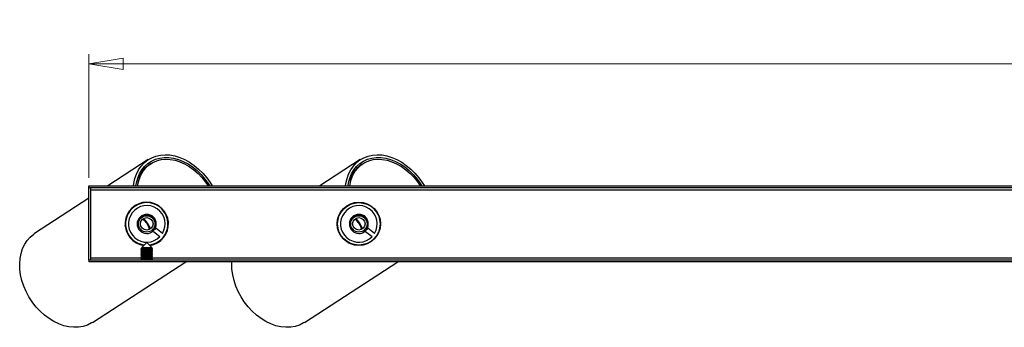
# Model space of a CAD drawing. Header units: millimetres. Extents: x 281 to 1105, y 472 to 665.
# Tile 2 of 8: x 386 to 488, y 633 to 665. Entities that reach past the tile are written whole.
import ezdxf

# ---------------------------------------------------------------- set-up
doc = ezdxf.new("R2010")
doc.units = ezdxf.units.MM
doc.styles.add('SLDTEXTSTYLE0', font='TXT', dxfattribs={"width": 0.75})
doc.dimstyles.new('SLDDIMSTYLE1', dxfattribs={"dimtxt": 3.5, "dimasz": 3.556, "dimexe": 0, "dimexo": 0.0625, "dimgap": 0.875, "dimtad": 1, "dimdec": 0, "dimlfac": 5, "dimrnd": 1e-09, "dimzin": 12, "dimdsep": 46, "dimtxsty": 'SLDTEXTSTYLE0', "dimblk1": 'CLOSED', "dimblk2": 'CLOSED', "dimsah": 1, "dimcen": 0.09, "dimadec": 0, "dimazin": 3, "dimtfac": 1, "dimtdec": 0, "dimtofl": 0, "dimtmove": 0, "dimatfit": 3, "dimldrblk": 'CLOSED', "dimfxl": 0, "dimfrac": 2, "dimtolj": 1, "dimtzin": 12, "dimarcsym": 0})

# ---------------------------------------------------------------- blocks, each defined once
blk = doc.blocks.new('_Closed')
at = {"color": 0, "linetype": 'ByBlock', "lineweight": -2}
for p, q in [((-1, 0.166667), (0, 0)), ((-1, 0.166667), (-1, -0.166667)), ((0, 0), (-1, -0.166667)), ((0, 0), (-1, 0))]:
    blk.add_line(p, q, dxfattribs=at)
blk = doc.blocks.new('_D_1')
at = {"color": 7, "linetype": 'Continuous', "lineweight": 0}
for p, q in [((393.11, 648.67), (393.11, 661.5)), ((992.93, 648.67), (992.93, 661.5)), ((393.11, 660.5), (992.93, 660.5))]:
    blk.add_line(p, q, dxfattribs=at)
at = {"color": 7, "linetype": 'Continuous', "lineweight": 18, "xscale": 3.556, "yscale": 3.556, "rotation": 180.0000000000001}
blk.add_blockref('_Closed', (393.11, 660.5, -43.02), dxfattribs=at)
at = {"color": 7, "linetype": 'Continuous', "lineweight": 18, "xscale": 3.556, "yscale": 3.556}
blk.add_blockref('_Closed', (992.93, 660.5, -43.02), dxfattribs=at)
at = {"color": 7, "linetype": 'Continuous', "lineweight": 18, "insert": (686.88, 665.02), "char_height": 3.5, "attachment_point": 1, "style": 'SLDTEXTSTYLE0'}
blk.add_mtext('2999', dxfattribs=at)

msp = doc.modelspace()

# ---------------------------------------------------------------- linework, layer by layer
at = {"color": 7, "linetype": 'Continuous', "lineweight": 25}
for p, q in [((399.26, 650.56), (395.06, 647.83)), ((421.26, 650.56), (417.06, 647.83)), ((398.84, 649.8), (398.92, 649.69)), ((399.39, 650.05), (399.29, 650.21)), ((399.54, 650.14), (399.31, 650)), ((420.84, 649.8), (420.92, 649.69)), ((421.39, 650.05), (421.29, 650.21)), ((421.54, 650.14), (421.31, 650)), ((393.11, 647.83), (693.02, 647.83)), ((393.11, 647.67), (393.11, 647.83)), ((393.11, 640.13), (393.11, 647.67)), ((393.11, 647.67), (693.02, 647.67)), ((393.31, 640.13), (393.31, 647.67)), ((393.11, 646.56), (387.48, 642.9)), ((397.92, 645.75), (397.91, 645.8)), ((398.13, 645.87), (398.12, 645.92)), ((398.27, 645.94), (398.26, 645.99)), ((399.64, 646.04), (399.7, 646.07)), ((399.95, 645.94), (400, 645.97)), ((400.13, 645.91), (400.19, 645.82)), ((400.18, 645.88), (400.24, 645.79)), ((419.92, 645.75), (419.91, 645.8)), ((420.13, 645.87), (420.12, 645.92)), ((420.27, 645.94), (420.26, 645.99)), ((421.64, 646.04), (421.7, 646.07)), ((421.95, 645.94), (422, 645.97)), ((422.13, 645.91), (422.19, 645.82)), ((422.18, 645.88), (422.24, 645.79)), ((398.31, 644.51), (398.32, 644.5)), ((398.66, 644.78), (398.65, 644.8)), ((420.31, 644.51), (420.32, 644.5)), ((420.66, 644.78), (420.65, 644.8)), ((396.89, 644.24), (396.94, 644.28)), ((400.04, 643.44), (399.94, 643.31)), ((400.73, 642.91), (400.04, 643.44)), ((401.33, 643.56), (401.28, 643.52)), ((401.29, 644.17), (401.35, 644.08)), ((401.3, 644.11), (401.36, 644.02)), ((401.36, 643.87), (401.31, 643.84)), ((418.89, 644.24), (418.94, 644.28)), ((422.04, 643.44), (421.94, 643.31)), ((422.73, 642.91), (422.04, 643.44)), ((423.33, 643.56), (423.28, 643.52)), ((423.29, 644.17), (423.35, 644.08)), ((423.3, 644.11), (423.36, 644.02)), ((423.36, 643.87), (423.31, 643.84)), ((399.8, 643.12), (400.48, 642.59)), ((421.8, 643.12), (422.48, 642.59)), ((398.62, 641.37), (398.51, 641.3)), ((398.58, 641.77), (398.52, 641.73)), ((399.11, 641.97), (398.56, 641.42)), ((398.56, 641.42), (398.62, 641.37)), ((399.66, 641.42), (398.56, 641.42)), ((399.6, 641.37), (398.62, 641.37)), ((399.66, 641.42), (399.11, 641.97)), ((399.6, 641.37), (399.66, 641.42)), ((399.71, 641.3), (399.6, 641.37)), ((400.36, 642.03), (400.32, 642.07)), ((400.56, 642.18), (400.51, 642.21)), ((400.67, 642.28), (400.63, 642.31)), ((420.58, 641.77), (420.52, 641.73)), ((422.36, 642.03), (422.32, 642.07)), ((422.56, 642.18), (422.51, 642.21)), ((422.67, 642.28), (422.63, 642.31)), ((398.51, 641.3), (398.51, 641.26)), ((399.71, 641.3), (398.51, 641.3)), ((398.51, 641.26), (398.62, 641.18)), ((399.71, 641.26), (398.51, 641.26)), ((398.62, 641.18), (398.51, 641.11)), ((398.51, 641.11), (398.51, 641.07)), ((399.71, 641.11), (398.51, 641.11)), ((398.51, 641.07), (398.62, 640.99)), ((399.71, 641.07), (398.51, 641.07)), ((398.62, 640.99), (398.51, 640.91)), ((398.51, 640.91), (398.51, 640.88)), ((399.71, 640.91), (398.51, 640.91)), ((398.51, 640.88), (398.62, 640.8)), ((399.71, 640.88), (398.51, 640.88)), ((398.62, 640.8), (398.51, 640.72)), ((398.51, 640.72), (398.51, 640.69)), ((399.71, 640.72), (398.51, 640.72)), ((398.51, 640.69), (398.62, 640.61)), ((399.71, 640.69), (398.51, 640.69)), ((398.62, 640.61), (398.51, 640.53)), ((398.51, 640.53), (398.51, 640.5)), ((399.71, 640.53), (398.51, 640.53)), ((398.51, 640.5), (398.62, 640.42)), ((399.71, 640.5), (398.51, 640.5)), ((398.62, 640.42), (398.51, 640.34)), ((398.51, 640.34), (398.51, 640.31)), ((399.71, 640.34), (398.51, 640.34)), ((399.6, 641.18), (398.62, 641.18)), ((399.6, 640.99), (398.62, 640.99)), ((399.6, 640.8), (398.62, 640.8)), ((399.6, 640.61), (398.62, 640.61)), ((399.6, 640.42), (398.62, 640.42)), ((399.6, 641.18), (399.71, 641.26)), ((399.71, 641.11), (399.6, 641.18)), ((399.6, 640.99), (399.71, 641.07)), ((399.71, 640.91), (399.6, 640.99)), ((399.6, 640.8), (399.71, 640.88)), ((399.71, 640.72), (399.6, 640.8)), ((399.6, 640.61), (399.71, 640.69)), ((399.71, 640.53), (399.6, 640.61)), ((399.6, 640.42), (399.71, 640.5)), ((399.71, 640.34), (399.6, 640.42)), ((399.71, 641.26), (399.71, 641.3)), ((399.71, 641.07), (399.71, 641.11)), ((399.71, 640.88), (399.71, 640.91)), ((399.71, 640.69), (399.71, 640.72)), ((399.71, 640.5), (399.71, 640.53)), ((399.71, 640.31), (399.71, 640.34)), ((693.02, 640.13), (393.11, 640.13)), ((393.11, 640.13), (393.11, 639.97)), ((693.02, 639.97), (393.11, 639.97)), ((393.48, 633.68), (403.16, 639.97)), ((398.51, 640.31), (398.62, 640.23)), ((399.71, 640.31), (398.51, 640.31)), ((398.62, 640.23), (398.51, 640.15)), ((398.51, 640.15), (398.51, 640.13)), ((399.71, 640.15), (398.51, 640.15)), ((399.6, 640.23), (398.62, 640.23)), ((399.6, 640.23), (399.71, 640.31)), ((399.71, 640.15), (399.6, 640.23)), ((399.71, 640.13), (399.71, 640.15)), ((415.48, 633.68), (425.16, 639.97))]:
    msp.add_line(p, q, dxfattribs=at)
at = {"color": 8, "linetype": 'Continuous', "lineweight": 25}
for p, q in [((393.31, 647.43), (693.02, 647.43)), ((393.31, 640.37), (398.55, 640.37)), ((399.67, 640.37), (604.55, 640.37))]:
    msp.add_line(p, q, dxfattribs=at)
at = {"color": 7, "linetype": 'Continuous', "lineweight": 25, "flags": 128}
for points in [[(397.73, 647.83), (397.77, 648.08), (397.88, 648.6), (398.04, 649.07), (398.27, 649.51), (398.54, 649.9), (398.86, 650.25), (399.22, 650.53), (399.62, 650.76), (400.06, 650.93), (400.52, 651.03), (401.01, 651.07), (401.51, 651.05), (402.02, 650.95), (402.53, 650.8), (403.05, 650.58), (403.55, 650.3), (404.03, 649.97), (404.49, 649.59), (404.93, 649.16), (405.33, 648.69), (405.69, 648.18), (405.9, 647.83)], [(397.99, 647.83), (398.04, 648.14), (398.17, 648.63), (398.35, 649.08), (398.59, 649.49), (398.88, 649.85), (399.21, 650.16), (399.59, 650.41), (400, 650.6), (400.45, 650.73), (400.91, 650.79), (401.4, 650.78), (401.9, 650.71), (402.4, 650.58), (402.9, 650.38), (403.4, 650.12), (403.87, 649.8), (404.33, 649.43), (404.75, 649.01), (405.15, 648.55), (405.5, 648.06), (405.64, 647.83)], [(398.17, 647.83), (398.2, 648.01), (398.32, 648.5), (398.5, 648.95), (398.74, 649.36), (399.02, 649.71), (399.36, 650.02), (399.73, 650.26), (400.15, 650.44), (400.59, 650.56), (401.06, 650.61), (401.54, 650.59), (402.04, 650.5), (402.54, 650.35), (403.03, 650.13), (403.52, 649.85), (403.98, 649.52), (404.43, 649.13), (404.83, 648.7), (405.21, 648.23), (405.47, 647.83)], [(419.73, 647.83), (419.77, 648.08), (419.88, 648.6), (420.04, 649.07), (420.27, 649.51), (420.54, 649.9), (420.86, 650.25), (421.22, 650.53), (421.62, 650.76), (422.06, 650.93), (422.52, 651.03), (423.01, 651.07), (423.51, 651.05), (424.02, 650.95), (424.53, 650.8), (425.05, 650.58), (425.55, 650.3), (426.03, 649.97), (426.49, 649.59), (426.93, 649.16), (427.33, 648.69), (427.69, 648.18), (427.9, 647.83)], [(419.99, 647.83), (420.04, 648.14), (420.17, 648.63), (420.35, 649.08), (420.59, 649.49), (420.88, 649.85), (421.21, 650.16), (421.59, 650.41), (422, 650.6), (422.45, 650.73), (422.91, 650.79), (423.4, 650.78), (423.9, 650.71), (424.4, 650.58), (424.9, 650.38), (425.4, 650.12), (425.87, 649.8), (426.33, 649.43), (426.75, 649.01), (427.15, 648.55), (427.5, 648.06), (427.64, 647.83)], [(420.17, 647.83), (420.2, 648.01), (420.32, 648.5), (420.5, 648.95), (420.74, 649.36), (421.02, 649.71), (421.36, 650.02), (421.73, 650.26), (422.15, 650.44), (422.59, 650.56), (423.06, 650.61), (423.54, 650.59), (424.04, 650.5), (424.54, 650.35), (425.03, 650.13), (425.52, 649.85), (425.98, 649.52), (426.43, 649.13), (426.83, 648.7), (427.21, 648.23), (427.47, 647.83)], [(399.85, 643.25), (399.93, 643.34), (400.09, 643.69), (400.09, 644.08), (399.95, 644.45), (399.68, 644.73), (399.32, 644.88), (398.93, 644.88), (398.56, 644.74), (398.29, 644.47), (398.13, 644.11), (398.13, 643.72), (398.27, 643.36), (398.54, 643.08), (398.9, 642.92), (398.9, 642.92)], [(399.2, 643.96), (398.96, 644.27), (398.78, 644.46)], [(421.85, 643.25), (421.93, 643.34), (422.09, 643.69), (422.09, 644.08), (421.95, 644.45), (421.68, 644.73), (421.32, 644.88), (420.93, 644.88), (420.56, 644.74), (420.29, 644.47), (420.13, 644.11), (420.13, 643.72), (420.27, 643.36), (420.54, 643.08), (420.9, 642.92), (420.9, 642.92)], [(421.2, 643.96), (420.96, 644.27), (420.78, 644.46)], [(396.93, 643.63), (396.92, 643.65), (396.86, 643.77)], [(399.49, 643.37), (399.38, 643.62), (399.2, 643.96)], [(418.93, 643.63), (418.92, 643.65), (418.86, 643.77)], [(421.49, 643.37), (421.38, 643.62), (421.2, 643.96)], [(393.48, 633.68), (393.38, 633.62), (392.96, 633.41), (392.51, 633.26), (392.04, 633.18), (391.54, 633.17), (391.03, 633.23), (390.51, 633.34), (389.99, 633.53), (389.47, 633.78), (388.98, 634.08), (388.5, 634.44), (388.04, 634.85), (387.62, 635.31), (387.23, 635.8), (386.89, 636.33), (386.6, 636.88), (386.35, 637.45), (386.16, 638.03), (386.03, 638.61), (385.95, 639.2), (385.93, 639.76), (385.97, 640.31), (386.07, 640.84), (386.23, 641.33), (386.45, 641.78), (386.71, 642.18), (387.03, 642.53), (387.39, 642.83), (387.48, 642.9)], [(398.08, 641.9), (397.99, 642), (397.98, 642.01)], [(420.08, 641.9), (419.99, 642), (419.98, 642.01)], [(415.48, 633.68), (415.38, 633.62), (414.96, 633.41), (414.51, 633.26), (414.04, 633.18), (413.54, 633.17), (413.03, 633.23), (412.51, 633.34), (411.99, 633.53), (411.47, 633.78), (410.98, 634.08), (410.5, 634.44), (410.04, 634.85), (409.62, 635.31), (409.23, 635.8), (408.89, 636.33), (408.6, 636.88), (408.35, 637.45), (408.16, 638.03), (408.03, 638.61), (407.95, 639.2), (407.93, 639.76), (407.94, 639.97)]]:
    msp.add_lwpolyline(points, dxfattribs=at)
at = {"color": 7, "linetype": 'Continuous', "lineweight": 25}
for centre, radius in [((421.11, 643.9), 2.25), ((421.11, 643.9), 2.2), ((399.11, 643.9), 0.85), ((399.11, 643.9), 0.65), ((421.11, 643.9), 0.85), ((421.11, 643.9), 0.65)]:
    msp.add_circle(centre, radius, dxfattribs=at)
for centre, radius, start, end in [((401.04, 647.45), 3.08, 124.1366, 164.1958), ((423.04, 647.45), 3.08, 124.1366, 164.197), ((399.11, 643.9), 2.25, 90, 262.2873), ((399.11, 643.9), 2.2, 123.0491, 263.2855), ((399.11, 643.9), 1.9, 328.3782, 316.2936), ((399.11, 643.9), 2.2, 277.4948, 123.0491), ((399.11, 643.9), 2.25, 277.7127, 90), ((421.11, 643.9), 1.9, 328.3782, 316.2936), ((397.76, 643.04), 1.64, 32.6541, 55.7521), ((397.78, 643.02), 1.64, 10.3462, 33.4442), ((419.76, 643.04), 1.64, 32.6541, 55.7521), ((419.78, 643.02), 1.64, 10.3462, 33.4442), ((399.11, 643.9), 1, 258.0491, 303.0491), ((421.11, 643.9), 1, 258.0491, 303.0491)]:
    msp.add_arc(centre, radius, start, end, dxfattribs=at)
for points, knots in [([(398.37, 644.41), (398.33, 644.33), (398.23, 644.18), (398.17, 643.9), (398.2, 643.6), (398.33, 643.31), (398.56, 643.07), (398.77, 642.96), (398.89, 642.93), (398.9, 642.92)], [0, 0, 0, 0, 0.145028, 0.289979, 0.456545, 0.625702, 0.796504, 0.973544, 1, 1, 1, 1]), ([(399.61, 644.64), (399.59, 644.65), (399.47, 644.73), (399.25, 644.8), (398.94, 644.79), (398.66, 644.69), (398.47, 644.54), (398.39, 644.43), (398.37, 644.41)], [0, 0, 0, 0, 0.0718, 0.286448, 0.501095, 0.715743, 0.93039, 1, 1, 1, 1]), ([(399.66, 643.06), (399.72, 643.12), (399.87, 643.25), (400.02, 643.53), (400.08, 643.86), (400.01, 644.18), (399.86, 644.46), (399.69, 644.58), (399.61, 644.64)], [0, 0, 0, 0, 0.144785, 0.321878, 0.499028, 0.672515, 0.841766, 1, 1, 1, 1]), ([(420.37, 644.41), (420.33, 644.33), (420.23, 644.18), (420.17, 643.9), (420.2, 643.6), (420.33, 643.31), (420.56, 643.07), (420.77, 642.96), (420.89, 642.93), (420.9, 642.92)], [0, 0, 0, 0, 0.145028, 0.289979, 0.456545, 0.625702, 0.796504, 0.973544, 1, 1, 1, 1]), ([(421.61, 644.64), (421.59, 644.65), (421.47, 644.73), (421.25, 644.8), (420.94, 644.79), (420.66, 644.69), (420.47, 644.54), (420.39, 644.43), (420.37, 644.41)], [0, 0, 0, 0, 0.0718, 0.286448, 0.501095, 0.715743, 0.93039, 1, 1, 1, 1]), ([(421.66, 643.06), (421.72, 643.12), (421.87, 643.25), (422.02, 643.53), (422.08, 643.86), (422.01, 644.18), (421.86, 644.46), (421.69, 644.58), (421.61, 644.64)], [0, 0, 0, 0, 0.144785, 0.321878, 0.499028, 0.672515, 0.841766, 1, 1, 1, 1])]:
    msp.add_open_spline(points, degree=3, knots=knots, dxfattribs=at)

# ---------------------------------------------------------------- dimensions: what is measured, and where the dimension line sits
at = {"color": 7, "linetype": 'Continuous', "lineweight": 18}
dim = msp.add_linear_dim(base=(992.93, 660.5), p1=(393.11, 647.67), p2=(992.93, 647.67), dimstyle='SLDDIMSTYLE1', dxfattribs=at)
dim.commit()
dim.dimension.update_dxf_attribs({"geometry": '_D_1', "text_midpoint": (692.05, 660.5), "dimtype": 160})

doc.saveas('drawing.dxf')
